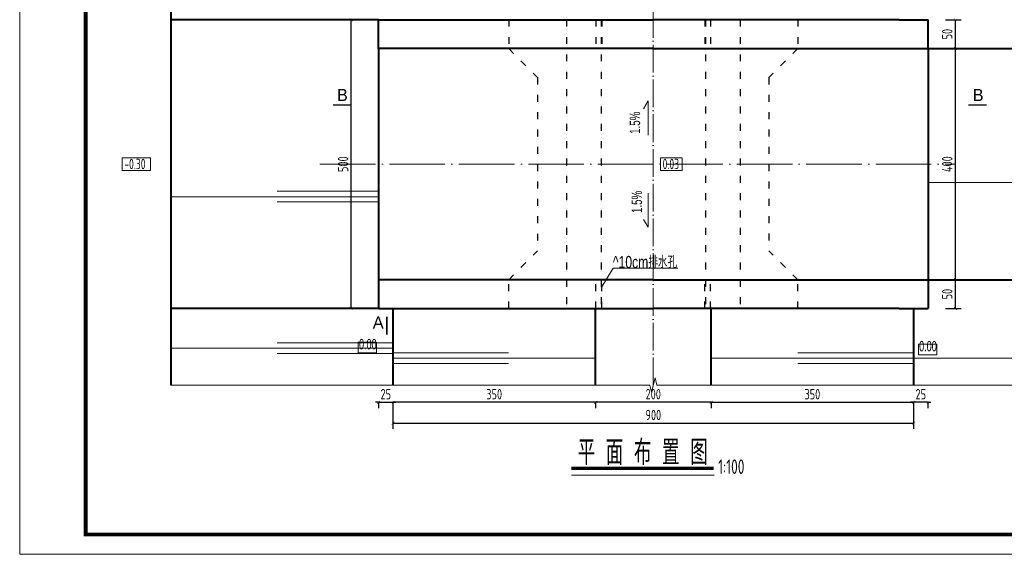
# Model space of a CAD drawing. Header units: inches. Extents: x 97745 to 142261, y 62673 to 100665.
# Tile 92 of 148: x 127895 to 129597, y 78156 to 79081. Entities that reach past the tile are written whole.
import ezdxf
from ezdxf.enums import TextEntityAlignment as Align

# ---------------------------------------------------------------- set-up
doc = ezdxf.new("R2010")
doc.units = ezdxf.units.IN
doc.header["$MEASUREMENT"] = 0
for name, pattern in [('ACAD_ISO03W100', [30, 12, -18]), ('ACAD_ISO04W100', [30, 24, -3, 0, -3]), ('DASHED', [0.75, 0.5, -0.25])]:
    doc.linetypes.add(name, pattern=pattern)
doc.layers.get('0').update_dxf_attribs({"lineweight": 15})
for name, color, linetype, lineweight in [('00、2粗实线', 1, 'Continuous', 40), ('00、4细实线', 4, 'Continuous', 18), ('00、5虚线', 2, 'DASHED', 18), ('BM1', 7, 'Continuous', 15), ('中心线', 3, 'ACAD_ISO04W100', 18), ('文字', 7, 'Continuous', 20), ('细实线', 4, 'Continuous', 15), ('细线', 7, 'Continuous', 25), ('虚线', 2, 'ACAD_ISO03W100', 25)]:
    doc.layers.add(name, color=color, linetype=linetype, lineweight=lineweight)
doc.layers.add('dim', color=4, linetype='Continuous')
doc.styles.add('03、he-e', font='hztxt_e.shx', dxfattribs={"width": 0.65, "bigfont": 'hztxt.shx'})
doc.styles.add('HZE', font='hztxt_e.shx', dxfattribs={"width": 0.75, "bigfont": 'hztxt.shx'})
doc.styles.add('HZTXT', font='tssdeng.shx', dxfattribs={"width": 0.75, "bigfont": 'hztxt.shx'})
doc.styles.get("Standard").update_dxf_attribs({"font": 'hztxt_e.shx', "width": 0.7, "bigfont": 'hztxt.shx'})
doc.styles.add('三级钢', font='tssdeng.shx', dxfattribs={"width": 0.7, "height": 30, "bigfont": 'hztxt.shx'})
doc.dimstyles.new('3', dxfattribs={"dimtxt": 25, "dimasz": 12, "dimexe": 10, "dimexo": 30, "dimgap": 5, "dimtad": 1, "dimdec": 0, "dimzin": 0, "dimdsep": 46, "dimtxsty": 'HZTXT', "dimblk": 'ARCHTICK', "dimcen": 0, "dimclrt": 7, "dimazin": 2, "dimtfac": 1, "dimtdec": 0, "dimtix": 1, "dimtmove": 2, "dimatfit": 3, "dimfxl": 250, "dimtolj": 1, "dimtzin": 0, "dimarcsym": 0})

# ---------------------------------------------------------------- blocks, each defined once
blk = doc.blocks.new('_ArchTick')
at = {"color": 0, "linetype": 'ByBlock', "const_width": 0.15}
blk.add_lwpolyline([(-0.5, -0.5), (0.5, 0.5)], dxfattribs=at)
blk = doc.blocks.new('*D2056')
at = {"color": 0, "lineweight": -2}
for p, q in [((129089.9, 78419.2), (128889.9, 78419.2)), ((128889.9, 78419), (128889.9, 78409.2)), ((129089.9, 78419), (129089.9, 78409.2))]:
    blk.add_line(p, q, dxfattribs=at)
at = {"color": 0, "lineweight": -2, "xscale": 5, "yscale": 5, "zscale": 5, "rotation": 180}
blk.add_blockref('_ArchTick', (128889.9, 78419.2), dxfattribs=at)
at = {"color": 0, "lineweight": -2, "xscale": 5, "yscale": 5, "zscale": 5}
blk.add_blockref('_ArchTick', (129089.9, 78419.2), dxfattribs=at)
at = {"color": 7, "insert": (128989.9, 78433.2), "char_height": 18, "attachment_point": 5, "style": 'HZTXT'}
blk.add_mtext('\\A1;200', dxfattribs=at)
blk = doc.blocks.new('*D2057')
at = {"color": 0, "lineweight": -2}
for p, q in [((128889.9, 78419.2), (128540, 78419.2)), ((128540, 78419), (128540, 78409.2)), ((128889.9, 78419), (128889.9, 78409.2))]:
    blk.add_line(p, q, dxfattribs=at)
at = {"color": 0, "lineweight": -2, "xscale": 5, "yscale": 5, "zscale": 5, "rotation": 180}
blk.add_blockref('_ArchTick', (128540, 78419.2), dxfattribs=at)
at = {"color": 0, "lineweight": -2, "xscale": 5, "yscale": 5, "zscale": 5}
blk.add_blockref('_ArchTick', (128889.9, 78419.2), dxfattribs=at)
at = {"color": 7, "insert": (128714.9, 78433.2), "char_height": 18, "attachment_point": 5, "style": 'HZTXT'}
blk.add_mtext('\\A1;350', dxfattribs=at)
blk = doc.blocks.new('*D2058')
at = {"color": 0, "lineweight": -2}
for p, q in [((128485, 79080.8), (128457.8, 79080.8)), ((128467.8, 78581.3), (128467.8, 79080.8)), ((128460, 78581.3), (128457.8, 78581.3))]:
    blk.add_line(p, q, dxfattribs=at)
at = {"color": 0, "lineweight": -2, "xscale": 5, "yscale": 5, "zscale": 5}
for p, rotation in [((128467.8, 79080.8), 90), ((128467.8, 78581.3), 270)]:
    blk.add_blockref('_ArchTick', p, dxfattribs=dict(at, rotation=rotation))
at = {"color": 7, "insert": (128453.8, 78831), "char_height": 18, "attachment_point": 5, "rotation": 90, "style": 'HZTXT'}
blk.add_mtext('\\A1;500', dxfattribs=at)
blk = doc.blocks.new('*D2061')
at = {"color": 0, "lineweight": -2}
for p, q in [((129089.9, 78419.2), (129440, 78419.2)), ((129089.9, 78419), (129089.9, 78409.2)), ((129440, 78419), (129440, 78409.2))]:
    blk.add_line(p, q, dxfattribs=at)
at = {"color": 0, "lineweight": -2, "xscale": 5, "yscale": 5, "zscale": 5, "rotation": 180}
blk.add_blockref('_ArchTick', (129089.9, 78419.2), dxfattribs=at)
at = {"color": 0, "lineweight": -2, "xscale": 5, "yscale": 5, "zscale": 5}
blk.add_blockref('_ArchTick', (129440, 78419.2), dxfattribs=at)
at = {"color": 7, "insert": (129264.9, 78433.2), "char_height": 18, "attachment_point": 5, "style": 'HZTXT'}
blk.add_mtext('\\A1;350', dxfattribs=at)
blk = doc.blocks.new('*D2062')
at = {"color": 0, "lineweight": -2}
for p, q in [((129495, 78631.3), (129522.1, 78631.3)), ((129512.1, 78581.3), (129512.1, 78631.3)), ((129495, 78581.3), (129522.1, 78581.3))]:
    blk.add_line(p, q, dxfattribs=at)
at = {"color": 0, "lineweight": -2, "xscale": 5, "yscale": 5, "zscale": 5}
for p, rotation in [((129512.1, 78631.3), 90), ((129512.1, 78581.3), 270)]:
    blk.add_blockref('_ArchTick', p, dxfattribs=dict(at, rotation=rotation))
at = {"color": 7, "insert": (129498.1, 78606.3), "char_height": 18, "attachment_point": 5, "rotation": 90, "style": 'HZTXT'}
blk.add_mtext('\\A1;50', dxfattribs=at)
blk = doc.blocks.new('*D2063')
at = {"color": 0, "lineweight": -2}
for p, q in [((129495, 79030.8), (129522.1, 79030.8)), ((129512.1, 78631.3), (129512.1, 79030.8)), ((129520, 78631.3), (129522.1, 78631.3))]:
    blk.add_line(p, q, dxfattribs=at)
at = {"color": 0, "lineweight": -2, "xscale": 5, "yscale": 5, "zscale": 5}
for p, rotation in [((129512.1, 79030.8), 90), ((129512.1, 78631.3), 270)]:
    blk.add_blockref('_ArchTick', p, dxfattribs=dict(at, rotation=rotation))
at = {"color": 7, "insert": (129498.1, 78831), "char_height": 18, "attachment_point": 5, "rotation": 90, "style": 'HZTXT'}
blk.add_mtext('\\A1;400', dxfattribs=at)
blk = doc.blocks.new('*D2064')
at = {"color": 0, "lineweight": -2}
for p, q in [((129495, 79080.8), (129522.1, 79080.8)), ((129512.1, 79030.8), (129512.1, 79080.8)), ((129495, 79030.8), (129522.1, 79030.8))]:
    blk.add_line(p, q, dxfattribs=at)
at = {"color": 0, "lineweight": -2, "xscale": 5, "yscale": 5, "zscale": 5}
for p, rotation in [((129512.1, 79080.8), 90), ((129512.1, 79030.8), 270)]:
    blk.add_blockref('_ArchTick', p, dxfattribs=dict(at, rotation=rotation))
at = {"color": 7, "insert": (129498.1, 79055.8), "char_height": 18, "attachment_point": 5, "rotation": 90, "style": 'HZTXT'}
blk.add_mtext('\\A1;50', dxfattribs=at)
blk = doc.blocks.new('*D2065')
at = {"color": 0, "lineweight": -2}
for p, q in [((128515, 78419.2), (128510, 78419.2)), ((128515, 78419.2), (128540, 78419.2)), ((128515, 78419), (128515, 78409.2)), ((128540, 78419.2), (128545, 78419.2)), ((128540, 78419), (128540, 78409.2))]:
    blk.add_line(p, q, dxfattribs=at)
at = {"color": 0, "lineweight": -2, "xscale": 5, "yscale": 5, "zscale": 5}
blk.add_blockref('_ArchTick', (128515, 78419.2), dxfattribs=at)
at = {"color": 0, "lineweight": -2, "xscale": 5, "yscale": 5, "zscale": 5, "rotation": 180}
blk.add_blockref('_ArchTick', (128540, 78419.2), dxfattribs=at)
at = {"color": 7, "insert": (128527.5, 78433.2), "char_height": 18, "attachment_point": 5, "style": 'HZTXT'}
blk.add_mtext('\\A1;25', dxfattribs=at)
blk = doc.blocks.new('*D2066')
at = {"color": 0, "lineweight": -2}
for p, q in [((129439.8, 78419.2), (129434.8, 78419.2)), ((129464.8, 78419.2), (129439.8, 78419.2)), ((129439.8, 78419), (129439.8, 78409.2)), ((129464.8, 78419.2), (129469.8, 78419.2)), ((129464.8, 78419), (129464.8, 78409.2))]:
    blk.add_line(p, q, dxfattribs=at)
at = {"color": 0, "lineweight": -2, "xscale": 5, "yscale": 5, "zscale": 5}
blk.add_blockref('_ArchTick', (129439.8, 78419.2), dxfattribs=at)
at = {"color": 0, "lineweight": -2, "xscale": 5, "yscale": 5, "zscale": 5, "rotation": 180}
blk.add_blockref('_ArchTick', (129464.8, 78419.2), dxfattribs=at)
at = {"color": 7, "insert": (129452.3, 78433.2), "char_height": 18, "attachment_point": 5, "style": 'HZTXT'}
blk.add_mtext('\\A1;25', dxfattribs=at)
blk = doc.blocks.new('*D2080')
at = {"color": 0, "lineweight": -2}
for p, q in [((128540, 78419), (128540, 78373.3)), ((129440, 78419), (129440, 78373.3)), ((128540, 78383.3), (129440, 78383.3))]:
    blk.add_line(p, q, dxfattribs=at)
at = {"color": 0, "lineweight": -2, "xscale": 5, "yscale": 5, "zscale": 5, "rotation": 180}
blk.add_blockref('_ArchTick', (128540, 78383.3), dxfattribs=at)
at = {"color": 0, "lineweight": -2, "xscale": 5, "yscale": 5, "zscale": 5}
blk.add_blockref('_ArchTick', (129440, 78383.3), dxfattribs=at)
at = {"color": 7, "insert": (128990, 78397.3), "char_height": 18, "attachment_point": 5, "style": 'HZTXT'}
blk.add_mtext('\\A1;900', dxfattribs=at)

msp = doc.modelspace()

# ---------------------------------------------------------------- linework, layer by layer
for p, q in [((128973.132, 78926.915), (128980.862, 78940.302)), ((128980.862, 78940.302), (128980.862, 78881.344))]:
    msp.add_line(p, q)
at = {"ltscale": 5}
msp.add_line((129095.171, 78293.345), (128848.561, 78293.345), dxfattribs=at)
at = {"const_width": 2.52}
for points in [[(128436.317, 78933.353), (128467.817, 78933.353)], [(129566.017, 78933.353), (129534.517, 78933.353)], [(128529.445, 78536.063), (128529.445, 78567.563)]]:
    msp.add_lwpolyline(points, dxfattribs=at)
for points in [[(128120.726, 78841.976), (128071.687, 78841.976), (128071.687, 78820.123), (128120.726, 78820.123)], [(129040.028, 78841.976), (129002.144, 78841.976), (129002.144, 78820.123), (129040.028, 78820.123)]]:
    msp.add_lwpolyline(points, close=True)
msp.add_lwpolyline([(128973.132, 78735.184), (128980.862, 78721.797), (128980.862, 78780.755)])
at = {"layer": '00、2粗实线', "ltscale": 2}
for p, q in [((128155.854, 79213.902), (128155.854, 78448.986)), ((128514.962, 79080.819), (128155.854, 79080.819)), ((128514.962, 79030.819), (128514.962, 79080.819)), ((128514.962, 79080.819), (128989.858, 79080.819)), ((129414.858, 79080.819), (128989.858, 79080.819)), ((129414.858, 79080.819), (129464.962, 79080.819)), ((129464.962, 79030.819), (129464.962, 79080.819)), ((128989.858, 79030.819), (128514.962, 79030.819)), ((128514.962, 79030.819), (128514.962, 78631.28)), ((128989.858, 79030.819), (129464.962, 79030.819)), ((129464.962, 79030.819), (129869.395, 79030.819)), ((129464.962, 79030.819), (129464.962, 78631.28)), ((128514.962, 78631.28), (128514.962, 78581.28)), ((128988.976, 78631.28), (128514.962, 78631.28)), ((128990.74, 78631.28), (129464.962, 78631.28)), ((129464.962, 78631.28), (129464.962, 78581.28)), ((129464.962, 78631.28), (129869.395, 78631.28)), ((128514.962, 78581.28), (128155.854, 78581.28)), ((128514.962, 78581.28), (128988.976, 78581.28)), ((128539.962, 78581.28), (128539.962, 78448.986)), ((128889.858, 78448.986), (128889.858, 78581.28)), ((129414.858, 78581.28), (128990.74, 78581.28)), ((129089.858, 78448.986), (129089.858, 78581.28)), ((129414.858, 78581.28), (129464.962, 78581.28)), ((129439.962, 78581.28), (129439.962, 78448.986))]:
    msp.add_line(p, q, dxfattribs=at)
at = {"layer": '00、4细实线'}
for points in [[(128480, 78504.797), (128480, 78523.297), (128511.743, 78523.297), (128511.743, 78504.797), (128480, 78504.797)], [(129448.221, 78501.389), (129448.221, 78519.889), (129480.046, 78519.889), (129480.046, 78501.389), (129448.221, 78501.389)], [(129869.395, 78448.986), (128996.212, 78448.986), (128993.087, 78461.486), (128986.837, 78436.486), (128983.712, 78448.986), (128155.854, 78448.986)]]:
    msp.add_lwpolyline(points, dxfattribs=at)
at = {"layer": '00、5虚线', "ltscale": 50}
for p in [(128564.858, 79080.819), (129414.858, 79080.819)]:
    msp.add_line(p, (128989.858, 79080.819), dxfattribs=at)
at = {"layer": 'BM1', "const_width": 0.677}
msp.add_lwpolyline([(127895.041, 80188.405), (130768.096, 80188.405), (130768.096, 78156.733), (127895.041, 78156.733), (127895.041, 80188.405)], dxfattribs=at)
at = {"layer": 'BM1'}
msp.add_lwpolyline([(127895.041, 80188.405), (130768.096, 80188.405), (130768.096, 78156.733), (127895.041, 78156.733)], close=True, dxfattribs=at)
at = {"layer": 'BM1', "color": 0, "linetype": 'Continuous', "const_width": 6.771}
msp.add_lwpolyline([(128008.697, 78190.588), (128008.697, 80134.029), (130734.241, 80134.029), (130734.241, 78190.588)], close=True, dxfattribs=at)
at = {"layer": '中心线', "ltscale": 2}
msp.add_line((128989.858, 78448.57), (128989.858, 79213.487), dxfattribs=at)
at = {"layer": '中心线', "ltscale": 4}
msp.add_line((128413.699, 78831.049), (129512.106, 78831.049), dxfattribs=at)
at = {"layer": '文字', "ltscale": 2}
for q in [(128900.731, 78619.092), (129032.296, 78651.257)]:
    msp.add_line((128920.399, 78651.257), q, dxfattribs=at)
at = {"layer": '细实线'}
for p, q in [((129869.395, 78799.57), (129464.962, 78799.57)), ((128514.962, 78774.784), (128155.854, 78774.784)), ((128514.962, 78784.268), (128339.91, 78784.268)), ((128514.962, 78765.586), (128339.91, 78765.586)), ((128539.962, 78522.193), (128339.91, 78522.193)), ((128539.962, 78512.709), (128155.854, 78512.709)), ((128539.962, 78503.511), (128339.91, 78503.511)), ((128539.962, 78504.754), (128739.91, 78504.754)), ((129439.962, 78504.754), (129239.91, 78504.754)), ((128539.962, 78495.556), (128889.858, 78495.556)), ((128539.962, 78486.073), (128739.91, 78486.073)), ((129439.962, 78495.556), (129089.858, 78495.556)), ((129439.962, 78486.073), (129239.91, 78486.073)), ((129869.395, 78495.556), (129439.962, 78495.556))]:
    msp.add_line(p, q, dxfattribs=at)
at = {"layer": '细线', "ltscale": 5, "const_width": 5.76}
msp.add_lwpolyline([(128848.561, 78305.237), (129094.584, 78305.237)], dxfattribs=at)
at = {"layer": '虚线'}
for p, q in [((128739.962, 79080.819), (128739.962, 79030.819)), ((128839.962, 79080.819), (128839.962, 78581.28)), ((128890.731, 79080.819), (128890.731, 79030.819)), ((128899.962, 79080.819), (128899.962, 78581.28)), ((128900.731, 79080.819), (128900.731, 79030.819)), ((129078.985, 79080.819), (129078.985, 79030.819)), ((129079.962, 79080.819), (129079.962, 78581.28)), ((129088.985, 79080.819), (129088.985, 79030.819)), ((129139.962, 79080.819), (129139.962, 78581.28)), ((129239.754, 79080.819), (129239.754, 79030.819)), ((128739.962, 79030.819), (128789.962, 78980.819)), ((129239.754, 79030.819), (129189.932, 78980.997)), ((128789.962, 78980.819), (128789.962, 78681.28)), ((129189.932, 78980.997), (129189.932, 78681.102)), ((128739.962, 78631.28), (128789.962, 78681.28)), ((129239.754, 78631.28), (129189.932, 78681.102)), ((128739.962, 78581.28), (128739.962, 78631.28)), ((128890.731, 78581.28), (128890.731, 78631.28)), ((128900.731, 78581.28), (128900.731, 78631.28)), ((129078.985, 78581.28), (129078.985, 78631.28)), ((129088.985, 78581.28), (129088.985, 78631.28)), ((129239.754, 78581.28), (129239.754, 78631.28))]:
    msp.add_line(p, q, dxfattribs=at)

# ---------------------------------------------------------------- texts
at = {"style": '03、he-e'}
for p in [(128443.21, 78950.665), (129542.118, 78950.665)]:
    msp.add_text('B', height=21, dxfattribs=at).set_placement(p, align=Align.MIDDLE_LEFT)
msp.add_text('A', height=21, dxfattribs=at).set_placement((128514.427, 78546.78), align=Align.CENTER)
at = {"ltscale": 5, "style": '三级钢', "width": 0.7}
msp.add_text('平 面 布 置 图', height=43.2, dxfattribs=at).set_placement((128971.573, 78310.802), align=Align.CENTER)
msp.add_text('1:100', height=25.2, dxfattribs=at).set_placement((129102.131, 78295.326))
at = {"layer": 'dim', "color": 3, "width": 0.7}
for s, p in [('1.5%%%', (128972.588, 78883.378)), ('1.5%', (128975.792, 78746.519))]:
    msp.add_text(s, height=18, rotation=90, dxfattribs=at).set_placement(p, align=Align.BOTTOM_LEFT)
at = {"layer": 'dim', "color": 3, "style": '03、he-e', "width": 0.65}
for p in [(128481.246, 78505.369), (129449.467, 78501.96)]:
    msp.add_text('0.00', height=18, dxfattribs=at).set_placement(p, align=Align.BOTTOM_LEFT)
at = {"layer": '文字', "ltscale": 2, "style": 'HZE', "width": 0.75}
msp.add_text('^ 10cm排水孔', height=21, dxfattribs=at).set_placement((128920.015, 78651.261))
at = {"layer": '细实线', "ltscale": 2, "style": 'HZTXT', "width": 0.7}
for s, p in [('-0.30', (128075.571, 78822.323)), ('0.03', (129006.028, 78822.323))]:
    msp.add_text(s, height=18, dxfattribs=at).set_placement(p)

# ---------------------------------------------------------------- dimensions: what is measured, and where the dimension line sits
for base, p1, p2, angle, picture, middle in [((128467.817, 79080.819), (128489.962, 78581.28), (128514.962, 79080.819), 90, '*D2058', (128453.817, 78831.049)), ((129512.106, 79080.819), (129464.962, 79030.819), (129464.962, 79080.819), 90, '*D2064', (129498.106, 79055.819)), ((129512.106, 79030.819), (129489.962, 78631.28), (129464.962, 79030.819), 90, '*D2063', (129498.106, 78831.049)), ((129512.106, 78631.28), (129464.962, 78581.28), (129464.962, 78631.28), 90, '*D2062', (129498.106, 78606.28)), ((128539.962, 78419.175), (128889.858, 78448.986), (128539.962, 78448.986), 180, '*D2057', (128714.91, 78433.175)), ((128889.858, 78419.175), (129089.858, 78448.986), (128889.858, 78448.986), 180, '*D2056', (128989.858, 78433.175)), ((129439.754, 78419.175), (129464.754, 78448.986), (129439.754, 78448.986), 180, '*D2066', (129452.254, 78433.175))]:
    dim = msp.add_linear_dim(base=base, p1=p1, p2=p2, angle=angle, dimstyle='3', override={"dimtxt": 18, "dimasz": 5})
    dim.commit()
    dim.dimension.update_dxf_attribs({"geometry": picture, "text_midpoint": middle})
for base, p1, p2, picture, middle in [((128539.962, 78419.175), (128514.962, 78448.986), (128539.962, 78448.986), '*D2065', (128527.462, 78433.175)), ((129439.962, 78383.294), (128539.962, 78448.986), (129439.962, 78448.986), '*D2080', (128989.962, 78397.294)), ((129439.962, 78419.175), (129089.858, 78448.986), (129439.962, 78448.986), '*D2061', (129264.91, 78433.175))]:
    dim = msp.add_linear_dim(base=base, p1=p1, p2=p2, dimstyle='3', override={"dimtxt": 18, "dimasz": 5})
    dim.commit()
    dim.dimension.update_dxf_attribs({"geometry": picture, "text_midpoint": middle})

doc.saveas('drawing.dxf')
